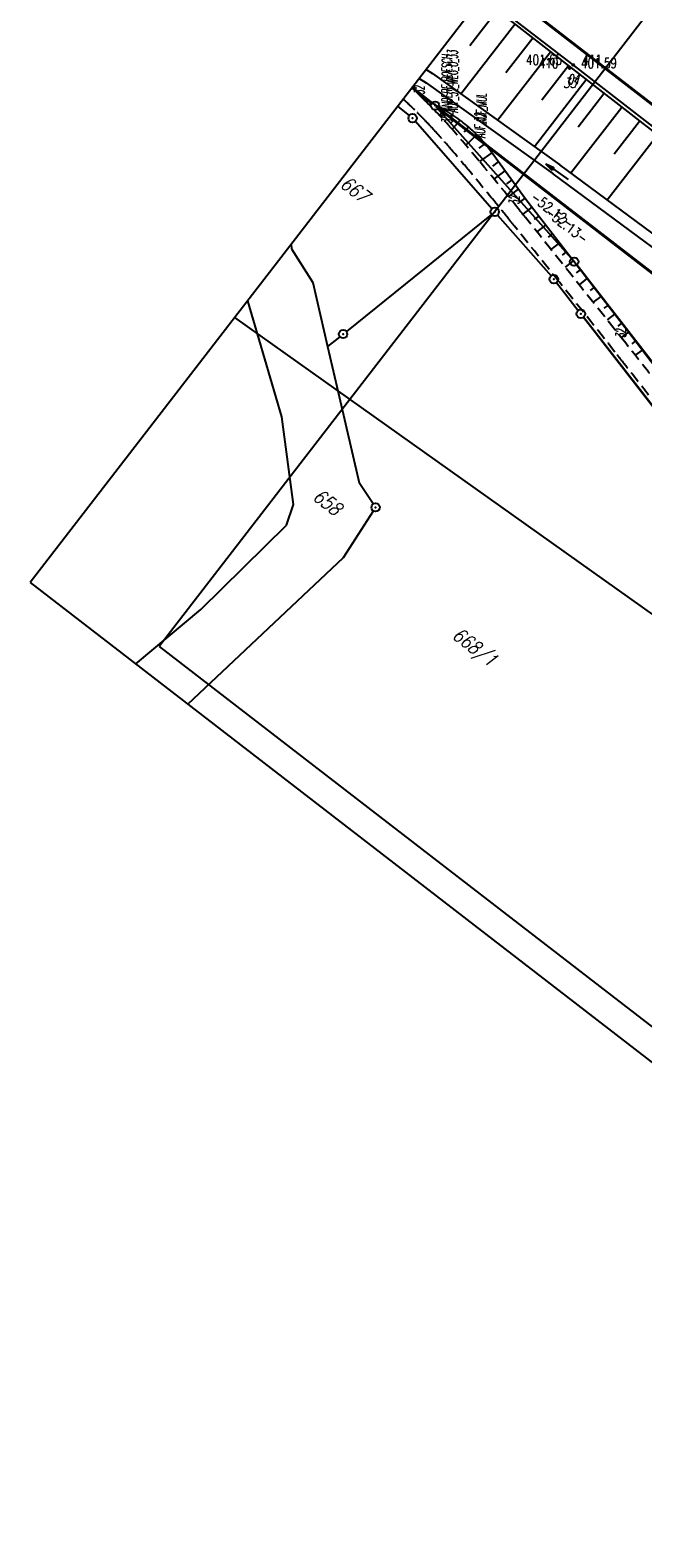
# Model space of a CAD drawing. Extents: x 449544 to 450624, y 436205 to 437134.
# Tile 2 of 114: x 449544 to 449652, y 436729 to 436996. Entities that reach past the tile are written whole.
import ezdxf
from ezdxf.enums import TextEntityAlignment as Align

# ---------------------------------------------------------------- set-up
doc = ezdxf.new("R2010")
doc.units = 0
doc.header["$LTSCALE"] = 2
doc.header["$MEASUREMENT"] = 0
doc.linetypes.add('AUSGEZOGEN', pattern=[0])
doc.linetypes.add('GESTRICH-X2', pattern=[1.5, 1, -0.5])
doc.layers.get('0').update_dxf_attribs({"linetype": 'AUSGEZOGEN'})
for name, color, linetype in [('213-ABSTAND', 8, 'AUSGEZOGEN'), ('213-GRENZL-BAB', 7, 'AUSGEZOGEN'), ('213_FLSTNR', 8, 'AUSGEZOGEN'), ('213_GRENZL', 8, 'AUSGEZOGEN'), ('213_GRENZP', 8, 'AUSGEZOGEN'), ('213GRENZP-BAB', 7, 'AUSGEZOGEN'), ('214-ABSTAND', 8, 'AUSGEZOGEN'), ('214-GRENZL', 8, 'AUSGEZOGEN'), ('214-GRENZL-BAB', 7, 'AUSGEZOGEN'), ('214-GRENZP', 8, 'AUSGEZOGEN'), ('ANMERKUNG', 7, 'CONTINUOUS'), ('BOESCHG', 250, 'AUSGEZOGEN'), ('FBR_HOEHE', 4, 'AUSGEZOGEN'), ('FBR_PKT', 7, 'AUSGEZOGEN'), ('FBR_PKT-CODE', 30, 'AUSGEZOGEN'), ('FBR_PKT-NR', 7, 'AUSGEZOGEN'), ('FBRTOP', 250, 'AUSGEZOGEN'), ('MULDE', 250, 'AUSGEZOGEN'), ('PFEILTOP', 200, 'AUSGEZOGEN'), ('Planeinteilung', 250, 'CONTINUOUS'), ('RAHMEN', 7, 'AUSGEZOGEN'), ('STROMLTG', 4, 'AUSGEZOGEN'), ('WEG', 250, 'GESTRICH-X2')]:
    doc.layers.add(name, color=color, linetype=linetype)
doc.styles.add('ROMANS', font='romans.shx', dxfattribs={"width": 0.8})

# ---------------------------------------------------------------- blocks, each defined once
blk = doc.blocks.new('PFEIL2')
at = {"color": 0}
for p, q in [((0.88, 0), (-2.4, -0.01)), ((0.88, -0.27), (0.88, 0.28)), ((0.88, 0.28), (2.43, 0.01)), ((0.91, 0.27), (0.88, 0.26)), ((0.97, 0.26), (0.88, 0.25)), ((1.02, 0.25), (0.88, 0.23)), ((1.07, 0.24), (0.88, 0.21)), ((1.13, 0.23), (0.88, 0.19)), ((1.18, 0.22), (0.88, 0.17)), ((1.24, 0.21), (0.88, 0.15)), ((1.29, 0.21), (0.88, 0.14)), ((1.34, 0.2), (0.88, 0.12)), ((1.4, 0.19), (0.88, 0.1)), ((1.45, 0.18), (0.88, 0.08)), ((1.51, 0.17), (0.88, 0.06)), ((1.56, 0.16), (0.88, 0.04)), ((1.61, 0.15), (0.88, 0.02)), ((1.67, 0.14), (0.88, 0.01)), ((1.72, 0.13), (0.88, -0.01)), ((1.78, 0.12), (0.88, -0.03)), ((1.83, 0.11), (0.88, -0.05)), ((1.88, 0.1), (0.88, -0.07)), ((1.94, 0.09), (0.88, -0.09)), ((2.05, 0.08), (0.88, -0.12)), ((1.99, 0.08), (0.88, -0.11)), ((2.1, 0.07), (0.88, -0.14)), ((2.15, 0.06), (0.88, -0.16)), ((2.21, 0.05), (0.88, -0.18)), ((2.26, 0.04), (0.88, -0.2)), ((2.32, 0.03), (0.88, -0.22)), ((2.37, 0.02), (0.88, -0.23)), ((2.42, 0.01), (0.88, -0.25)), ((2.43, 0.01), (0.88, -0.27))]:
    blk.add_line(p, q, dxfattribs=at)
blk = doc.blocks.new('GST')
at = {"color": 0}
blk.add_circle((0, 0), 0.75, dxfattribs=at)
blk.add_point((0, 0), dxfattribs=at)
blk = doc.blocks.new('1135297')
for p, q in [((0, 297), (0, 0)), ((0, 0), (1135, 0))]:
    blk.add_line(p, q)
at = {"layer": 'RAHMEN'}
for p, q in [((25, 292), (25, 5)), ((25, 5), (950, 5))]:
    blk.add_line(p, q, dxfattribs=at)
blk = doc.blocks.new('PKT')
at = {"color": 0}
blk.add_circle((0, 0), 0.15, dxfattribs=at)
blk.add_point((0, 0), dxfattribs=at)

msp = doc.modelspace()

# ---------------------------------------------------------------- linework, layer by layer
at = {"layer": '213-GRENZL-BAB', "const_width": 0.5, "flags": 128}
for points in [[(449611.46, 436986.21), (449614.93, 436983.48)], [(449616.11, 436982.56), (449656.21, 436951.65)]]:
    msp.add_lwpolyline(points, dxfattribs=at)
at = {"layer": '213_GRENZL'}
for p, q in [((449608.89, 436982.88), (449610.94, 436981.26)), ((449639.68, 436955.92), (449616.02, 436982.46)), ((449612.02, 436980.24), (449625.6, 436964.76)), ((449625.51, 436963.72), (449599.8, 436943)), ((449626.59, 436963.63), (449636.08, 436952.82)), ((449589.99, 436958.39), (449590.04, 436957.66)), ((449590.04, 436957.66), (449593.87, 436951.67)), ((449593.87, 436951.67), (449596.45, 436940.34)), ((449637.04, 436951.67), (449640.9, 436946.7)), ((449588.34, 436927.83), (449582.3, 436948.43)), ((449598.63, 436942.06), (449596.46, 436940.3)), ((449596.46, 436940.3), (449598.53, 436931.44)), ((449598.53, 436931.44), (449602.05, 436916.16)), ((449590.41, 436912.28), (449588.34, 436927.83)), ((449604.56, 436912.43), (449602.05, 436916.16)), ((449589.19, 436908.63), (449590.41, 436912.28)), ((449599.3, 436902.92), (449604.58, 436911.17)), ((449574.01, 436893.67), (449589.19, 436908.63)), ((449571.67, 436876.88), (449599.3, 436902.92)), ((449562.42, 436884.02), (449574.01, 436893.67))]:
    msp.add_line(p, q, dxfattribs=at)
at = {"layer": '213_GRENZL', "flags": 128}
for points in [[(449660.72, 436928.92), (449640.64, 436954.77)], [(449637.04, 436951.67), (449640.9, 436946.7)], [(449641.82, 436945.52), (449656.87, 436926.17)]]:
    msp.add_lwpolyline(points, dxfattribs=at)
at = {"layer": '214-GRENZL'}
msp.add_line((449637.04, 436951.67), (449640.9, 436946.7), dxfattribs=at)
at = {"layer": '214-GRENZL', "flags": 128}
for points in [[(449660.7, 436928.9), (449640.64, 436954.77)], [(449656.9, 436926.18), (449641.82, 436945.52)]]:
    msp.add_lwpolyline(points, dxfattribs=at)
at = {"layer": '214-GRENZL-BAB', "const_width": 0.5, "flags": 128}
msp.add_lwpolyline([(449631.22, 436970.9), (449656.2, 436951.64)], dxfattribs=at)
at = {"layer": 'BOESCHG'}
for p, q in [((449621.68, 436993.68), (449626.53, 436999.94)), ((449620.11, 436985.11), (449629.68, 436997.49)), ((449628.08, 436988.88), (449632.84, 436995.03)), ((449626.61, 436980.45), (449636, 436992.57)), ((449634.47, 436984.07), (449639.15, 436990.12)), ((449633.12, 436975.78), (449642.31, 436987.66)), ((449640.87, 436979.26), (449645.46, 436985.2)), ((449614.81, 436983.5), (449614.53, 436983.12)), ((449615.95, 436982.95), (449615.72, 436982.59)), ((449617.18, 436982.27), (449616.34, 436981.25)), ((449618.53, 436981.44), (449618.09, 436980.81)), ((449639.6, 436971.09), (449648.62, 436982.74)), ((449619.97, 436980.42), (449618.54, 436978.84)), ((449621.45, 436979.23), (449620.66, 436978.33)), ((449647.26, 436974.45), (449651.78, 436980.29)), ((449622.95, 436977.83), (449620.96, 436976.03)), ((449624.38, 436976.29), (449623.3, 436975.46)), ((449646.03, 436966.33), (449654.93, 436977.83)), ((449625.56, 436974.68), (449623.41, 436973.12)), ((449626.73, 436973.06), (449625.71, 436972.32)), ((449627.91, 436971.45), (449625.97, 436970.03)), ((449629.09, 436969.83), (449628.17, 436969.16)), ((449630.27, 436968.22), (449628.51, 436966.93)), ((449631.45, 436966.6), (449630.61, 436965.99)), ((449632.67, 436965.01), (449631.07, 436963.78)), ((449633.89, 436963.43), (449633.11, 436962.82)), ((449635.11, 436961.85), (449633.57, 436960.65)), ((449636.34, 436960.27), (449635.58, 436959.68)), ((449637.56, 436958.68), (449636.06, 436957.53)), ((449638.78, 436957.1), (449638.05, 436956.53)), ((449640.01, 436955.52), (449638.56, 436954.4)), ((449641.23, 436953.94), (449640.52, 436953.39)), ((449642.45, 436952.36), (449641.05, 436951.27)), ((449643.68, 436950.77), (449642.99, 436950.24)), ((449644.9, 436949.19), (449643.55, 436948.15)), ((449646.12, 436947.61), (449645.46, 436947.1)), ((449647.35, 436946.03), (449646.04, 436945.02)), ((449648.57, 436944.44), (449647.93, 436943.95)), ((449649.79, 436942.86), (449648.53, 436941.9)), ((449651.01, 436941.27), (449650.39, 436940.8)), ((449652.22, 436939.68), (449651.02, 436938.77))]:
    msp.add_line(p, q, dxfattribs=at)
for points in [[(449623.74, 437002.11), (449662.38, 436972.04), (449686.87, 436952.97), (449702.49, 436940.72), (449718.36, 436928.5), (449737.09, 436914.11), (449758.47, 436897.61), (449777.52, 436882.84), (449797.75, 436867.39), (449817.1, 436852.3), (449835.22, 436838.32), (449852.6, 436824.71), (449860.81, 436817.2)], [(449668.5, 436918.4), (449649.63, 436943.07), (449631.61, 436966.38), (449624.38, 436976.29)]]:
    msp.add_lwpolyline(points, dxfattribs=at)
at = {"layer": 'BOESCHG', "flags": 128}
msp.add_lwpolyline([(449624.38, 436976.29, 0.029298), (449622.09, 436978.66, 0.029298), (449619.54, 436980.74, 0.02995), (449616.7, 436982.55, 0.02995), (449613.67, 436984)], format="xyb", dxfattribs=at)
at = {"layer": 'FBRTOP', "const_width": 0.5}
msp.add_lwpolyline([(449625.91, 437004.92), (449715.17, 436936.02), (449833.91, 436844.37), (449932.86, 436767.99), (450031.81, 436691.62)], dxfattribs=at)
at = {"layer": 'FBRTOP', "flags": 128}
for points in [[(449640.01, 436990.24), (449624.05, 437002.52)], [(449861.99, 436818.81), (449853.48, 436825.37), (449835.44, 436839.31), (449818.09, 436852.68), (449797.43, 436868.63), (449778.5, 436883.2), (449759.3, 436898.03), (449738.1, 436914.41), (449719.13, 436929.08), (449703.7, 436941.04), (449687.64, 436953.45), (449662.73, 436972.66), (449640.01, 436990.24)]]:
    msp.add_lwpolyline(points, dxfattribs=at)
at = {"layer": 'MULDE'}
for points in [[(449647.14, 437032.43, -0.000027), (449664.3, 437019.28, -0.001002), (449685.3, 437003.12, -0.000576), (449721.72, 436974.9, -0.000576)], [(449858.26, 436808.74), (449829.72, 436832.93), (449801.03, 436854.03), (449771.99, 436874.35), (449725.13, 436907.98), (449699.45, 436926.91, 0.000146), (449699.45, 436926.91), (449671.38, 436947.58), (449637.66, 436972.52)]]:
    msp.add_lwpolyline(points, format="xyb", dxfattribs=at)
for points in [[(449613.93, 436989.41), (449615.06, 436988.73), (449637.66, 436972.52)], [(449612.7, 436987.81), (449613.96, 436987.06), (449636.48, 436970.91)], [(449856.25, 436807.83), (449828.48, 436831.36), (449799.86, 436852.4), (449770.83, 436872.72), (449723.95, 436906.37), (449698.27, 436925.3), (449670.19, 436945.97), (449636.48, 436970.91)]]:
    msp.add_lwpolyline(points, dxfattribs=at)
at = {"layer": 'STROMLTG', "flags": 128}
msp.add_lwpolyline([(449908.62, 436712.56), (449699.48, 436860.62), (449580.02, 436945.47)], dxfattribs=at)
at = {"layer": 'WEG'}
for points in [[(449609.88, 436984.16, -0.003732), (449610.65, 436983.46, -0.009611), (449611.91, 436982.25, -0.00428), (449613.75, 436980.39, -0.006301), (449614.97, 436979.1, -0.002055), (449616.01, 436977.96, -0.003144), (449616.68, 436977.22, -0.004707), (449618.5, 436975.12, -0.002862), (449621.44, 436971.62, -0.001455), (449625.98, 436966.13, -0.002534), (449628.56, 436962.95, -0.000085), (449628.97, 436962.44, -0.000055), (449629.62, 436961.63, -0.000904), (449637.61, 436951.65, -0.000735), (449647.41, 436939.34, -0.00182), (449649.06, 436937.24, -0.000693), (449653.38, 436931.7, -0.011254)], [(449611.4, 436986.13, -0.01629), (449613.67, 436984, -0.006217), (449616.77, 436980.8, -0.010496), (449618.54, 436978.84, -0.005206), (449623.34, 436973.2, -0.003429), (449630.48, 436964.51, -0.001809), (449631.55, 436963.18, -0.000109), (449649.34, 436940.88, -0.004999), (449655.34, 436933.2, -0.002508), (449667.07, 436917.72)]]:
    msp.add_lwpolyline(points, format="xyb", dxfattribs=at)

# ---------------------------------------------------------------- block references
at = {"layer": '213_GRENZP', "rotation": 322.3369117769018}
for p in [(449611.53, 436980.8), (449626.09, 436964.19), (449640.18, 436955.36), (449636.58, 436952.26), (449641.36, 436946.11), (449599.21, 436942.53), (449604.98, 436911.8)]:
    msp.add_blockref('GST', p, dxfattribs=at)
at = {"layer": '213GRENZP-BAB', "rotation": 322.3369009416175}
msp.add_blockref('GST', (449615.52, 436983.02), dxfattribs=at)
at = {"layer": '214-GRENZP', "rotation": 322.3368156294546}
for p in [(449626.09, 436964.19), (449640.18, 436955.36), (449636.57, 436952.25), (449641.36, 436946.11)]:
    msp.add_blockref('GST', p, dxfattribs=at)
at = {"layer": 'FBR_PKT'}
for p in [(449639.39, 436989.66), (449640.01, 436990.24)]:
    msp.add_blockref('PKT', p, dxfattribs=at)
at = {"layer": 'PFEILTOP', "rotation": 144.346695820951}
msp.add_blockref('PFEIL2', (449637.14, 436971.3), dxfattribs=at)
at = {"layer": 'Planeinteilung', "linetype": 'Continuous', "rotation": 322.3369009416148}
msp.add_blockref('1135297', (449543.73, 436898.45), dxfattribs=at)

# ---------------------------------------------------------------- texts
at = {"layer": '213-ABSTAND', "insert": (449638.86, 436961.85), "char_height": 1.8, "attachment_point": 5, "rotation": 322.3306, "style": 'ROMANS'}
msp.add_mtext('-52.13-', dxfattribs=at)
at = {"layer": '213_FLSTNR', "style": 'ROMANS', "oblique": 15, "width": 0.8}
for s, p in [('667', (449598.47, 436968.76)), ('658', (449593.61, 436913.33)), ('668/1', (449618.32, 436888.75))]:
    msp.add_text(s, height=2.5, rotation=322.3369, dxfattribs=at).set_placement(p)
at = {"layer": '214-ABSTAND', "insert": (449636.32, 436964.51), "char_height": 1.8, "attachment_point": 5, "rotation": 322.3555, "style": 'ROMANS'}
msp.add_mtext('-52.12-', dxfattribs=at)
at = {"layer": 'ANMERKUNG', "style": 'ROMANS', "oblique": 7, "width": 0.5}
for s, p in [('32_ANDERE_BOESCH', (449618.54, 436979.84)), ('AUF_32_WEG_U_33', (449619.54, 436981.74)), ('32', (449613.67, 436985)), ('AUF_MUL', (449624.66, 436979.89)), ('AUF_32', (449624.38, 436977.29)), ('32', (449630.48, 436965.51)), ('32', (449649.34, 436941.88))]:
    msp.add_text(s, height=1.8, rotation=90, dxfattribs=at).set_placement(p)
at = {"layer": 'FBR_HOEHE', "style": 'ROMANS', "width": 0.75}
msp.add_text('401.65', height=1.8, dxfattribs=at).set_placement((449638, 436990.25), align=Align.RIGHT)
msp.add_text('401.59', height=1.8, dxfattribs=at).set_placement((449641.39, 436989.66))
at = {"layer": 'FBR_PKT-CODE', "style": 'ROMANS', "oblique": 15, "width": 0.75}
for s, p in [('33', (449639.38, 436986.16)), ('01', (449640, 436986.75))]:
    msp.add_text(s, height=1.8, dxfattribs=at).set_placement(p, align=Align.CENTER)
at = {"layer": 'FBR_PKT-NR', "style": 'ROMANS', "width": 0.75}
msp.add_text('411', height=1.8, dxfattribs=at).set_placement((449641.61, 436990.24))
msp.add_text('410', height=1.8, dxfattribs=at).set_placement((449637.38, 436989.66), align=Align.RIGHT)

doc.saveas('drawing.dxf')
